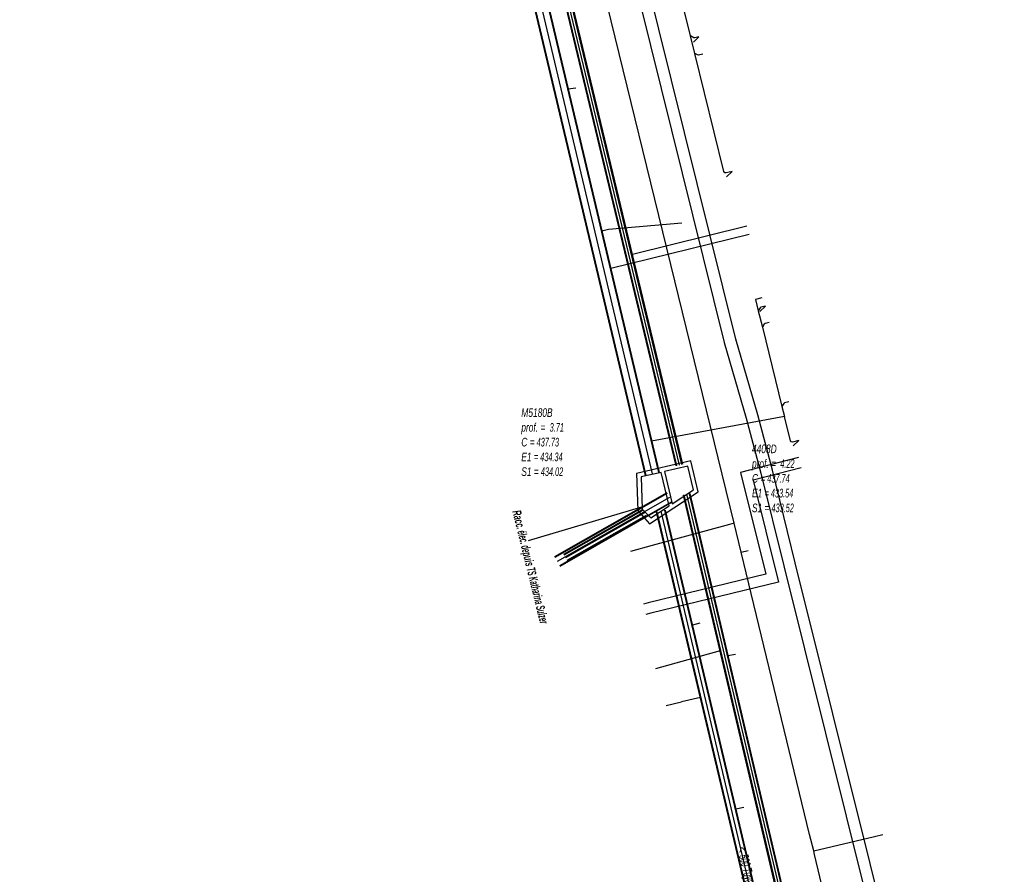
# Model space of a CAD drawing. Header units: metres. Extents: x 2695563 to 2696938, y 1260544 to 1262032.
# Tile 241 of 256: x 2696391 to 2696448, y 1261499 to 1261549. Entities that reach past the tile are written whole.
import ezdxf

# ---------------------------------------------------------------- set-up
doc = ezdxf.new("R2010")
doc.units = ezdxf.units.M
doc.header["$LTSCALE"] = 100
doc.linetypes.add('AUSGEZOGEN', pattern=[0])
doc.linetypes.add('STRICHLINIE2_S3', pattern=[0.25, 0.15, -0.1])
for name, color, linetype in [('CAD_Cadastre des conduites_Ouvrage_Conduite', 200, 'AUSGEZOGEN'), ('Eau portable_Cadastre des conduites_Conduite', 171, 'AUSGEZOGEN'), ('EU_Cadastre des conduites', 24, 'AUSGEZOGEN'), ('EU_Cadastre des conduites – Texte', 7, 'AUSGEZOGEN'), ('EU_Cadastre des conduites_Regard normalisé – Texte', 24, 'AUSGEZOGEN'), ('EU_Cadastre des conduites_Regard – Polygone de détail', 24, 'AUSGEZOGEN'), ('Réseau électrique_Cadastre des conduite_Bord du tracé', 1, 'AUSGEZOGEN'), ('Réseau électrique_Cadastre des conduite_Texte libre_Texte', 1, 'AUSGEZOGEN')]:
    doc.layers.add(name, color=color, linetype=linetype)
doc.styles.add('ARIAL', font='arial.ttf')
doc.styles.add('ARIALNARROW', font='ARIALN.TTF')

# ---------------------------------------------------------------- blocks, each defined once
blk = doc.blocks.new('COMPLEXOBJECT_1697')
at = {"layer": 'Réseau électrique_Cadastre des conduite_Bord du tracé', "color": 1, "linetype": 'AUSGEZOGEN', "transparency": 33554687}
blk.add_line((6375.177, 11481.428), (6380.702, 11472.782), dxfattribs=at)
for points in [[(6381.59, 11473.529), (6376.146, 11482.047), (6364.616, 11500), (6363.247, 11500.003), (6375.177, 11481.428)], [(6387.909, 11465.983), (6398.757, 11449.174), (6399.725, 11449.794), (6388.801, 11466.721)]]:
    blk.add_lwpolyline(points, dxfattribs=at)
for centre, radius, start, end in [((6386.231, 11476.58), 5.554, 213.31984, 241.73414), ((6385.589, 11476), 5.851, 213.36422, 241.7009), ((6376.213, 11458.748), 14.901, 32.34992, 60.27575), ((6375.558, 11458.15), 14.625, 32.38286, 60.25163)]:
    blk.add_arc(centre, radius, start, end, dxfattribs=at)

msp = doc.modelspace()

# ---------------------------------------------------------------- hatches: boundary and pattern name
at = {"layer": 'Réseau électrique_Cadastre des conduite_Bord du tracé', "lineweight": 18, "transparency": 33554687}
h = msp.add_hatch(dxfattribs=at)
h.set_pattern_fill('MUSTER', color=1, scale=6075, style=0, pattern_type=2)
h.set_pattern_definition([(0, (2708005, 1273150), (6075, 6075), [6075, -6075]), (90, (2708005, 1273150), (-6075, 6075), [6075, -6075])])
h.paths.add_polyline_path([(2696446.909, 1261473.508), (2696435.954, 1261517.475), (2696434.615, 1261522.886), (2696433.765, 1261526.118), (2696432.47, 1261530.533), (2696425.726, 1261557.773), (2696423.032, 1261569.462), (2696422.616, 1261571.827), (2696421.926, 1261571.705), (2696422.346, 1261569.322), (2696425.046, 1261557.611), (2696431.794, 1261530.351), (2696433.089, 1261525.934), (2696433.937, 1261522.712), (2696435.276, 1261517.305), (2696446.229, 1261473.338)], flags=0)

# ---------------------------------------------------------------- linework, layer by layer
at = {"layer": 'CAD_Cadastre des conduites_Ouvrage_Conduite', "color": 200, "linetype": 'AUSGEZOGEN', "transparency": 33554687}
for points in [[(2696436.139, 1261523.627), (2696432.752, 1261522.761), (2696434.222, 1261516.802), (2696427.352, 1261515.132), (2696427.077, 1261515.058)], [(2696436.288, 1261523.025), (2696433.501, 1261522.312), (2696434.972, 1261516.347), (2696427.506, 1261514.532), (2696427.226, 1261514.455)]]:
    msp.add_lwpolyline(points, dxfattribs=at)
at = {"layer": 'Eau portable_Cadastre des conduites_Conduite', "color": 7, "linetype": 'AUSGEZOGEN', "transparency": 33554687}
msp.add_line((2696432.795, 1261518.102), (2696433.203, 1261518.201), dxfattribs=at)
for points in [[(2696448.167, 1261453.819), (2696447.103, 1261458.404), (2696437.076, 1261500.434), (2696437.027, 1261500.638), (2696436.782, 1261501.595), (2696432.795, 1261518.102), (2696432.388, 1261519.784), (2696421.268, 1261565.224), (2696419.51, 1261572.799), (2696421.066, 1261575.675), (2696422.038, 1261577.411), (2696443.339, 1261582.452), (2696446.677, 1261588.228), (2696446.486, 1261589.015), (2696445.632, 1261592.537)], [(2696432.388, 1261519.784), (2696432.118, 1261519.711), (2696427.582, 1261518.478), (2696426.318, 1261518.135)], [(2696437.027, 1261500.638), (2696440.589, 1261501.478), (2696441.077, 1261501.593)]]:
    msp.add_lwpolyline(points, dxfattribs=at)
at = {"layer": 'EU_Cadastre des conduites', "linetype": 'AUSGEZOGEN', "transparency": 33554687}
for p, q in [((2696427.201, 1261522.567), (2696415.921, 1261570.146)), ((2696427.221, 1261522.572), (2696415.941, 1261570.151)), ((2696427.241, 1261522.577), (2696415.961, 1261570.156)), ((2696427.979, 1261522.751), (2696416.699, 1261570.33)), ((2696427.999, 1261522.756), (2696416.719, 1261570.335)), ((2696428.019, 1261522.761), (2696416.739, 1261570.34)), ((2696428.988, 1261523.142), (2696418.131, 1261568.409)), ((2696429.011, 1261523.147), (2696418.154, 1261568.414)), ((2696429.033, 1261523.153), (2696418.176, 1261568.42)), ((2696429.329, 1261523.223), (2696418.472, 1261568.49)), ((2696429.351, 1261523.229), (2696418.494, 1261568.496)), ((2696429.374, 1261523.234), (2696418.517, 1261568.501)), ((2696421.898, 1261517.842), (2696428.457, 1261521.585)), ((2696421.908, 1261517.825), (2696428.467, 1261521.568)), ((2696421.918, 1261517.807), (2696428.477, 1261521.55)), ((2696442.074, 1261467.588), (2696429.421, 1261521.431)), ((2696442.097, 1261467.593), (2696429.444, 1261521.436)), ((2696442.119, 1261467.598), (2696429.466, 1261521.441)), ((2696442.415, 1261467.668), (2696429.762, 1261521.511)), ((2696442.437, 1261467.673), (2696429.784, 1261521.516)), ((2696442.46, 1261467.678), (2696429.807, 1261521.521)), ((2696422.196, 1261517.321), (2696428.755, 1261521.064)), ((2696422.206, 1261517.303), (2696428.765, 1261521.046)), ((2696422.216, 1261517.286), (2696428.775, 1261521.029)), ((2696422.432, 1261517.97), (2696427.057, 1261520.601)), ((2696422.442, 1261517.953), (2696427.067, 1261520.584)), ((2696422.452, 1261517.935), (2696427.077, 1261520.566)), ((2696440.373, 1261469.638), (2696428.332, 1261520.55)), ((2696440.392, 1261469.643), (2696428.351, 1261520.555)), ((2696440.412, 1261469.647), (2696428.371, 1261520.559)), ((2696422.63, 1261517.623), (2696427.255, 1261520.254)), ((2696422.64, 1261517.605), (2696427.265, 1261520.236)), ((2696422.65, 1261517.588), (2696427.275, 1261520.219)), ((2696439.886, 1261469.523), (2696427.845, 1261520.435)), ((2696439.906, 1261469.527), (2696427.865, 1261520.439)), ((2696439.925, 1261469.532), (2696427.884, 1261520.444))]:
    msp.add_line(p, q, dxfattribs=at)
at = {"layer": 'EU_Cadastre des conduites', "color": 255, "transparency": 33554687}
for p, q in [((2696427.61, 1261522.664), (2696416.33, 1261570.243)), ((2696429.181, 1261523.188), (2696418.324, 1261568.455)), ((2696422.057, 1261517.564), (2696428.616, 1261521.307)), ((2696442.267, 1261467.633), (2696429.614, 1261521.476)), ((2696422.541, 1261517.779), (2696427.166, 1261520.41)), ((2696440.149, 1261469.585), (2696428.108, 1261520.497))]:
    msp.add_line(p, q, dxfattribs=at)
at = {"layer": 'EU_Cadastre des conduites', "color": 24, "linetype": 'AUSGEZOGEN', "transparency": 33554687}
for p, q in [((2696430, 1261547.892), (2696430.323, 1261548.207)), ((2696423.128, 1261545.212), (2696422.689, 1261545.148)), ((2696431.942, 1261540.027), (2696432.266, 1261540.344)), ((2696433.248, 1261536.663), (2696425.173, 1261534.667)), ((2696433.128, 1261537.149), (2696426.447, 1261535.497)), ((2696433.887, 1261532.165), (2696434.21, 1261532.48)), ((2696435.319, 1261526.019), (2696427.552, 1261524.579)), ((2696435.829, 1261524.3), (2696436.154, 1261524.617)), ((2696420.357, 1261518.786), (2696426.989, 1261520.744)), ((2696430.375, 1261513.941), (2696429.943, 1261513.839)), ((2696427.798, 1261511.295), (2696431.582, 1261512.342)), ((2696432.467, 1261512.118), (2696432.008, 1261512.037)), ((2696429.312, 1261509.363), (2696430.42, 1261509.624)), ((2696428.399, 1261509.139), (2696429.312, 1261509.357)), ((2696432.945, 1261503.176), (2696432.478, 1261503.074))]:
    msp.add_line(p, q, dxfattribs=at)
for points in [[(2696432.266, 1261540.344), (2696431.912, 1261540.256), (2696431.834, 1261540.271), (2696431.785, 1261540.333), (2696430.077, 1261547.242), (2696429.822, 1261548.275), (2696427.763, 1261556.601)], [(2696430.323, 1261548.207), (2696430.081, 1261548.148), (2696430.017, 1261548.157), (2696429.822, 1261548.275)], [(2696430.554, 1261547.196), (2696430.303, 1261547.134), (2696430.231, 1261547.149), (2696430.077, 1261547.242)], [(2696429.315, 1261537.325), (2696425.035, 1261536.949), (2696424.656, 1261536.851)], [(2696434.006, 1261532.952), (2696433.629, 1261532.857), (2696433.79, 1261532.203), (2696434.028, 1261531.241), (2696435.175, 1261526.602), (2696435.319, 1261526.019)], [(2696434.21, 1261532.48), (2696433.948, 1261532.415), (2696433.896, 1261532.377), (2696433.79, 1261532.203)], [(2696434.43, 1261531.514), (2696434.187, 1261531.453), (2696434.133, 1261531.415), (2696434.028, 1261531.241)], [(2696435.577, 1261526.875), (2696435.332, 1261526.814), (2696435.28, 1261526.776), (2696435.175, 1261526.602)], [(2696436.154, 1261524.617), (2696435.796, 1261524.528), (2696435.718, 1261524.542), (2696435.669, 1261524.605), (2696435.319, 1261526.019)]]:
    msp.add_lwpolyline(points, dxfattribs=at)
at = {"layer": 'EU_Cadastre des conduites_Regard – Polygone de détail', "color": 24, "linetype": 'STRICHLINIE2_S3', "transparency": 33554687}
for points in [[(2696426.682, 1261522.685), (2696426.749, 1261520.523), (2696427.435, 1261519.752), (2696430.28, 1261521.623), (2696429.851, 1261523.431), (2696426.682, 1261522.685)], [(2696428.304, 1261522.807), (2696428.752, 1261520.917), (2696429.996, 1261521.736), (2696429.666, 1261523.13), (2696428.304, 1261522.807)], [(2696428.109, 1261522.761), (2696426.938, 1261522.489), (2696426.996, 1261520.601), (2696427.507, 1261520.098), (2696428.574, 1261520.8), (2696428.109, 1261522.761)]]:
    msp.add_lwpolyline(points, close=True, dxfattribs=at)
at = {"layer": 'Réseau électrique_Cadastre des conduite_Bord du tracé', "color": 1, "linetype": 'AUSGEZOGEN', "transparency": 33554687}
msp.add_lwpolyline([(2696446.909, 1261473.508), (2696435.954, 1261517.475), (2696434.615, 1261522.886), (2696433.765, 1261526.118), (2696432.47, 1261530.533), (2696425.726, 1261557.773), (2696423.032, 1261569.462), (2696422.616, 1261571.827), (2696421.926, 1261571.705), (2696422.346, 1261569.322), (2696425.046, 1261557.611), (2696431.794, 1261530.351), (2696433.089, 1261525.934), (2696433.937, 1261522.712), (2696435.276, 1261517.305), (2696446.229, 1261473.338), (2696446.909, 1261473.508)], close=True, dxfattribs=at)

# ---------------------------------------------------------------- block references
at = {"layer": 'Réseau électrique_Cadastre des conduite_Bord du tracé', "color": 1, "linetype": 'AUSGEZOGEN', "lineweight": -3, "transparency": 33554687}
msp.add_blockref('COMPLEXOBJECT_1697', (2690000.97, 1249999.81), dxfattribs=at)

# ---------------------------------------------------------------- texts
at = {"layer": 'EU_Cadastre des conduites – Texte', "color": 24, "transparency": 33554687, "insert": (2696433.279, 1261498.597), "char_height": 0.55705, "width": 6, "attachment_point": 5, "rotation": 283.4001, "style": 'ARIAL'}
msp.add_mtext('\\A1;{\\fArial|b0|i1|c0|p34;\\W0.7;< \\W0.49;500 Tuyau béton armé}', dxfattribs=at)
at = {"layer": 'EU_Cadastre des conduites_Regard normalisé – Texte', "color": 24, "transparency": 33554687, "char_height": 0.50641, "attachment_point": 1, "line_spacing_factor": 1.024096, "style": 'ARIAL'}
for s, insert, width in [('\\A1;{\\fArial|b0|i1|c0|p34;\\W0.69464;M5180B}\\P{\\fArial|b0|i1|c0|p34;\\H0.99721x;\\W0.69464;prof. = \\W0.48625; 3.71}\\P{\\fArial|b0|i1|c0|p34;\\H0.99721x;\\W0.69464;C =\\W0.48625; 437.73}\\P{\\fArial|b0|i1|c0|p34;\\H0.99721x;\\W0.69464;E1 \\W0.48625;= 434.34}\\P{\\fArial|b0|i1|c0|p34;\\H0.99721x;\\W0.69464;S1 =\\W0.48625; 434.02}', (2696419.942, 1261526.505), 2.83575), ('\\A1;{\\fArial|b0|i1|c0|p34;\\W0.69427;4408D}\\P{\\fArial|b0|i1|c0|p34;\\H0.99721x;\\W0.69427;prof. = \\W0.48599; 4.22}\\P{\\fArial|b0|i1|c0|p34;\\H0.99721x;\\W0.69427;C =\\W0.48599; 437.74}\\P{\\fArial|b0|i1|c0|p34;\\H0.99721x;\\W0.69427;E1 \\W0.48599;= 433.54}\\P{\\fArial|b0|i1|c0|p34;\\H0.99721x;\\W0.69427;S1 =\\W0.48599; 433.52}', (2696433.421, 1261524.387), 2.83713)]:
    msp.add_mtext(s, dxfattribs=dict(at, insert=insert, width=width))
at = {"layer": 'Réseau électrique_Cadastre des conduite_Texte libre_Texte', "color": 1, "transparency": 33554687, "insert": (2696419.268, 1261520.44), "char_height": 0.5075, "width": 12, "attachment_point": 7, "rotation": 283.8573, "style": 'ARIALNARROW'}
msp.add_mtext('\\A1;{\\fArial Narrow|b1|i1|c0|p34;\\W0.7;Racc\\W0.49;. élec. dep\\W0.7;uis\\W0.49; TS Katharina Sulzer}', dxfattribs=at)

doc.saveas('drawing.dxf')
